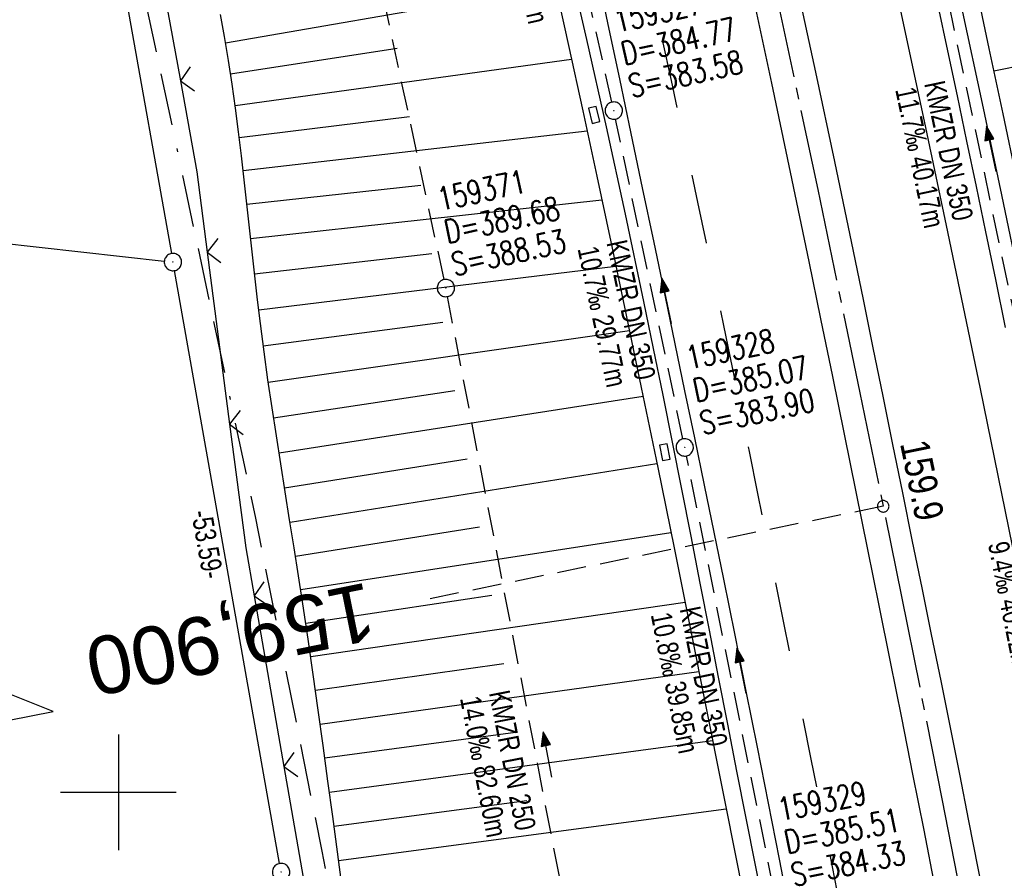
# Model space of a CAD drawing. Extents: x 510974 to 511465, y 465323 to 466289.
# Tile 10 of 43: x 511191 to 511277, y 465593 to 465667. Entities that reach past the tile are written whole.
import ezdxf
from ezdxf.enums import TextEntityAlignment as Align

# ---------------------------------------------------------------- set-up
doc = ezdxf.new("R2010")
doc.units = 0
doc.header["$LTSCALE"] = 10
doc.header["$MEASUREMENT"] = 0
for name, pattern in [('ACAD_ISO16W100', [73, 15, -6.5, 15, -6.5, 15, -7, 1, -7]), ('ACHSE', [5.5, 4, -0.5, 0.5, -0.5]), ('LT00', [0]), ('LT02', [0.4, 0.2, -0.2]), ('LT17', [0.15, 0.1, -0.05]), ('STRICHLINIE2', [0.375, 0.25, -0.125])]:
    doc.linetypes.add(name, pattern=pattern)
doc.layers.get('0').update_dxf_attribs({"linetype": 'LT00'})
for name, color, linetype in [('--EK_FBR', 1, 'LT00'), ('--EK_Halt-Pfeil', 4, 'LT00'), ('--EK_Haltung', 7, 'STRICHLINIE2'), ('--EK_Haltung-Text', 140, 'LT00'), ('--EK_Schacht-Text', 5, 'LT00'), ('--EK_ST-93-1', 30, 'LT17'), ('--EL_DFK_AB_L', 21, 'LT00'), ('--EL_DFK_AB_P', 7, 'LT00'), ('--EL_Halt-Pfeil', 4, 'LT00'), ('--EL_Haltung', 182, 'STRICHLINIE2'), ('--EL_Haltung-Text', 182, 'LT00'), ('-AX-093', 35, 'ACHSE'), ('-ST-93-1', 250, 'LT00'), ('ABSTAND', 8, 'LT00'), ('BAB-KABEL', 220, 'ACAD_ISO16W100'), ('DFK_AB_L', 21, 'LT00'), ('DFK_AB_P', 7, 'LT00'), ('DFK_KATASTER', 250, 'LT00'), ('DFK_NUTZUNG', 250, 'LT00'), ('V102_AFBR_BAB', 250, 'LT00'), ('V102_BOESCH', 250, 'LT00'), ('V102_BOSCHUNG', 250, 'LT00'), ('V102_GRABEN', 250, 'LT00'), ('V102_KA_PRUF', 182, 'LT00'), ('V102_LD_MARK', 250, 'LT00'), ('V102_LG_MARK', 51, 'LT02'), ('V102_RASTER', 250, 'LT00'), ('V102_SINKK', 182, 'LT00'), ('V102_ZAUN', 40, 'LT00')]:
    doc.layers.add(name, color=color, linetype=linetype)
doc.styles.add('Beschrift', font='ARIAL.TTF')
doc.styles.add('Haltungsbeschriftung', font='ARIAL.TTF', dxfattribs={"width": 0.75})
doc.styles.add('schachtbeschriftung', font='romans.shx', dxfattribs={"width": 0.75, "height": 2})
doc.styles.get("Standard").update_dxf_attribs({"font": 'ARIAL.TTF'})

# ---------------------------------------------------------------- blocks, each defined once
blk = doc.blocks.new('SYMB0003')
at = {"color": 0, "linetype": 'ByBlock'}
for p, q in [((-0.015712, 0), (0.010166, 0.012015)), ((0, -0.021257), (-0.015712, 0)), ((0.010166, 0.012015), (0, -0.021257))]:
    blk.add_line(p, q, dxfattribs=at)
for points in [[(-0.031395, 0.499013), (-0.093691, 0.491144), (-0.154509, 0.475528), (-0.21289, 0.452414), (-0.267913, 0.422164), (-0.318712, 0.385257), (-0.364484, 0.342274), (-0.404509, 0.293893), (-0.438154, 0.240877), (-0.464888, 0.184062), (-0.484292, 0.124345), (-0.496058, 0.062667), (-0.5, 0)], [(-0.5, 0), (-0.496058, -0.062667), (-0.484292, -0.124345), (-0.464888, -0.184062), (-0.438154, -0.240877), (-0.404509, -0.293893), (-0.364485, -0.342274), (-0.318712, -0.385257), (-0.267914, -0.422164), (-0.21289, -0.452414), (-0.154509, -0.475529), (-0.093691, -0.491144), (-0.031395, -0.499014), (0.031395, -0.499014)], [(0.5, 0), (0.496057, 0.062667), (0.484292, 0.124345), (0.464888, 0.184062), (0.438153, 0.240877), (0.404509, 0.293893), (0.364484, 0.342274), (0.318712, 0.385257), (0.267913, 0.422164), (0.21289, 0.452414), (0.154509, 0.475528), (0.093691, 0.491144), (0.031395, 0.499013), (-0.031395, 0.499013)], [(0.031395, -0.499014), (0.093691, -0.491144), (0.154509, -0.475529), (0.21289, -0.452414), (0.267914, -0.422164), (0.318712, -0.385257), (0.364485, -0.342274), (0.404509, -0.293893), (0.438154, -0.240877), (0.464889, -0.184062), (0.484292, -0.124345), (0.496058, -0.062667), (0.5, 0)]]:
    blk.add_lwpolyline(points, dxfattribs=at)
blk = doc.blocks.new('SYMB7221')
at = {"color": 0, "linetype": 'ByBlock'}
for p, q in [((0, 0.435), (-0.11, 0.065)), ((0.11, 0.065), (0, 0.435)), ((0.25, 0.065), (0.11, 0.065)), ((-0.35, -0.065), (-0.46, -0.435)), ((0.35, -0.065), (0.24, -0.435))]:
    blk.add_line(p, q, dxfattribs=at)
for points in [[(-0.1, -0.435), (-0.24, -0.435), (-0.35, -0.065)], [(0.6, -0.435), (0.46, -0.435), (0.35, -0.065)]]:
    blk.add_lwpolyline(points, dxfattribs=at)
blk = doc.blocks.new('SYMB0024')
at = {"color": 0, "linetype": 'ByBlock'}
for p, q in [((-0.5, 0.5), (0, 0)), ((0, 0), (0.5, 0.5))]:
    blk.add_line(p, q, dxfattribs=at)
blk = doc.blocks.new('SYMB0652')
at = {"color": 0, "linetype": 'ByBlock'}
blk.add_lwpolyline([(-0.15, -0.075), (0.15, -0.075), (0.15, 0.075), (-0.15, 0.075), (-0.15, -0.075)], dxfattribs=at)
blk = doc.blocks.new('SYMB0070')
at = {"color": 0, "linetype": 'ByBlock'}
for p, q in [((-0.5, 0), (0.2, 0)), ((0.5, 0), (0.2, 0.1)), ((0.2, 0.1), (0.2, 0)), ((0.468, 0), (0.21, 0.086)), ((0.21, 0.086), (0.21, -0.086)), ((0.21, -0.086), (0.468, 0)), ((0.22, -0.072), (0.437, 0)), ((0.23, -0.058), (0.405, 0)), ((0.24, -0.045), (0.374, 0)), ((0.342, 0), (0.25, 0.031)), ((0.25, 0.031), (0.25, -0.031)), ((0.25, -0.031), (0.342, 0)), ((0.26, -0.017), (0.31, 0)), ((0.27, -0.003), (0.279, 0))]:
    blk.add_line(p, q, dxfattribs=at)
for points in [[(0.2, 0), (0.2, -0.1), (0.5, 0)], [(0.437, 0), (0.22, 0.072), (0.22, -0.072)], [(0.405, 0), (0.23, 0.058), (0.23, -0.058)], [(0.374, 0), (0.24, 0.045), (0.24, -0.045)], [(0.31, 0), (0.26, 0.017), (0.26, -0.017)], [(0.279, 0), (0.27, 0.003), (0.27, -0.003)]]:
    blk.add_lwpolyline(points, dxfattribs=at)
blk = doc.blocks.new('SYMB2')
at = {"color": 0, "linetype": 'ByBlock', "flags": 128}
for points in [[(-0.031395, 0.499013), (-0.093691, 0.491144), (-0.154509, 0.475528), (-0.21289, 0.452414), (-0.267913, 0.422164), (-0.318712, 0.385257), (-0.364484, 0.342274), (-0.404509, 0.293893), (-0.438154, 0.240877), (-0.464888, 0.184062), (-0.484292, 0.124345), (-0.496058, 0.062667), (-0.5, 0)], [(-0.5, 0), (-0.496058, -0.062667), (-0.484292, -0.124345), (-0.464888, -0.184062), (-0.438154, -0.240877), (-0.404509, -0.293893), (-0.364485, -0.342274), (-0.318712, -0.385257), (-0.267914, -0.422164), (-0.21289, -0.452414), (-0.154509, -0.475529), (-0.093691, -0.491144), (-0.031395, -0.499014), (0.031395, -0.499014)], [(0.5, 0), (0.496057, 0.062667), (0.484292, 0.124345), (0.464888, 0.184062), (0.438153, 0.240877), (0.404509, 0.293893), (0.364484, 0.342274), (0.318712, 0.385257), (0.267913, 0.422164), (0.21289, 0.452414), (0.154509, 0.475528), (0.093691, 0.491144), (0.031395, 0.499013), (-0.031395, 0.499013)], [(0.031395, -0.499014), (0.093691, -0.491144), (0.154509, -0.475529), (0.21289, -0.452414), (0.267914, -0.422164), (0.318712, -0.385257), (0.364485, -0.342274), (0.404509, -0.293893), (0.438154, -0.240877), (0.464889, -0.184062), (0.484292, -0.124345), (0.496058, -0.062667), (0.5, 0)]]:
    blk.add_lwpolyline(points, dxfattribs=at)

msp = doc.modelspace()

# ---------------------------------------------------------------- linework, layer by layer
at = {"layer": '--EK_FBR'}
for points in [[(511261.961, 465569.591), (511261.02, 465574.519), (511260.072, 465579.446), (511259.118, 465584.371), (511258.158, 465589.295), (511257.194, 465594.219), (511256.242, 465599.065), (511255.286, 465603.91), (511254.324, 465608.754), (511253.355, 465613.596), (511252.377, 465618.437), (511251.546, 465622.51), (511250.709, 465626.582), (511249.867, 465630.654), (511249.022, 465634.724), (511248.175, 465638.794), (511247.326, 465642.863), (511246.343, 465647.577), (511245.359, 465652.291), (511244.372, 465657.004), (511243.381, 465661.717), (511242.384, 465666.429), (511241.757, 465669.374)], [(511258.644, 465670.032), (511260.307, 465662.301), (511261.945, 465654.564), (511263.561, 465646.823), (511264.425, 465642.639), (511265.283, 465638.454), (511266.137, 465634.269), (511266.989, 465630.083), (511267.84, 465625.896), (511268.691, 465621.71), (511269.51, 465617.684), (511270.329, 465613.658), (511271.146, 465609.631), (511271.959, 465605.603), (511272.767, 465601.575), (511273.567, 465597.545), (511274.374, 465593.436), (511275.172, 465589.325), (511275.963, 465585.213), (511276.749, 465581.099)], [(511276.76, 465559.866), (511275.628, 465565.883), (511274.49, 465571.899), (511273.546, 465576.866), (511272.597, 465581.832), (511271.642, 465586.797), (511270.68, 465591.76), (511269.709, 465596.722), (511268.748, 465601.581), (511267.78, 465606.439), (511266.805, 465611.295), (511265.825, 465616.151), (511264.843, 465621.006), (511263.833, 465625.993), (511262.82, 465630.979), (511261.803, 465635.964), (511260.782, 465640.949), (511259.755, 465645.932), (511258.151, 465653.643), (511256.528, 465661.349), (511254.886, 465669.052)], [(511270.894, 465668.062), (511271.731, 465664.151), (511272.563, 465660.238), (511273.391, 465656.325), (511274.213, 465652.411), (511275.028, 465648.495), (511275.881, 465644.35), (511276.726, 465640.204)]]:
    msp.add_lwpolyline(points, dxfattribs=at)
at = {"layer": '--EK_Haltung'}
for p, q in [((511228.179, 465644.357), (511211.801, 465720.726)), ((511242.7, 465659.703), (511236.521, 465687.216)), ((511278.523, 465636.533), (511270.572, 465674.376)), ((511248.847, 465630.571), (511243.019, 465658.237)), ((511243.832, 465563.259), (511228.479, 465642.887)), ((511256.721, 465591.51), (511249.15, 465629.102))]:
    msp.add_line(p, q, dxfattribs=at)
at = {"layer": '--EK_ST-93-1', "ltscale": 2.5}
msp.add_line((511266.175, 465624.741), (511226.974, 465616.743), dxfattribs=at)
at = {"layer": '--EL_DFK_AB_L'}
for p, q in [((511192.811, 465712.951), (511204.589, 465646.608)), ((511213.949, 465593.838), (511204.851, 465645.131))]:
    msp.add_line(p, q, dxfattribs=at)
at = {"layer": '--EL_Haltung'}
for p, q in [((511228.179, 465644.357), (511211.801, 465720.726)), ((511242.7, 465659.703), (511236.521, 465687.216)), ((511278.523, 465636.533), (511270.572, 465674.376)), ((511248.847, 465630.571), (511243.019, 465658.237)), ((511243.832, 465563.259), (511228.479, 465642.887)), ((511256.721, 465591.51), (511249.15, 465629.102))]:
    msp.add_line(p, q, dxfattribs=at)
at = {"layer": '-AX-093', "ltscale": 0.2}
msp.add_lwpolyline([(511256.778, 465669.736), (511260.504, 465652.149), (511264.165, 465634.548), (511267.76, 465616.933), (511271.283, 465599.304), (511274.732, 465581.66), (511275.646, 465576.917), (511278.997, 465559.254), (511282.269, 465541.577), (511285.462, 465523.885), (511288.577, 465506.179), (511291.613, 465488.46), (511294.57, 465470.727), (511297.448, 465452.981), (511300.247, 465435.222), (511302.967, 465417.451), (511305.608, 465399.669), (511308.17, 465381.874), (511310.652, 465364.069), (511312.215, 465352.48)], dxfattribs=at)
at = {"layer": 'BAB-KABEL', "ltscale": 0.03, "flags": 128}
msp.add_lwpolyline([(511100.094, 466252.83), (511106.629, 466221.866), (511109.229, 466209.78), (511117.677, 466173.993), (511124.878, 466143.564), (511125.996, 466138.932), (511127.017, 466106.695), (511132.059, 466074.469), (511137.233, 466039.866), (511140.811, 466018.793), (511140.28, 466009.399), (511142.002, 465999.7), (511140.15, 465974.515), (511142.674, 465906.561), (511144.568, 465854.279), (511149.517, 465838.992), (511151.085, 465833.757), (511157.557, 465815.282), (511168.724, 465778.338), (511175.936, 465757.235), (511191.594, 465716.526), (511201.411, 465672.792), (511211.853, 465623.724), (511217.593, 465594.919), (511223.858, 465563.053), (511229.497, 465536.95), (511234.351, 465508.924), (511234.561, 465506.443), (511236.067, 465496.85), (511241.226, 465467.488), (511247.794, 465425.644), (511251.081, 465406.592), (511253.707, 465388.585), (511256.335, 465373.097), (511258.872, 465358.447), (511261.218, 465342.966), (511261.614, 465340.534)], dxfattribs=at)
at = {"layer": 'DFK_AB_L'}
for p, q in [((511192.811, 465712.951), (511204.589, 465646.608)), ((511213.949, 465593.838), (511204.851, 465645.131))]:
    msp.add_line(p, q, dxfattribs=at)
at = {"layer": 'DFK_KATASTER'}
msp.add_line((511167.806, 465649.987), (511203.975, 465645.953), dxfattribs=at)
at = {"layer": 'V102_AFBR_BAB', "color": 2}
msp.add_lwpolyline([(511261.961, 465569.591), (511261.02, 465574.519), (511260.072, 465579.446), (511259.118, 465584.371), (511258.158, 465589.295), (511257.194, 465594.219), (511256.242, 465599.065), (511255.286, 465603.91), (511254.324, 465608.754), (511253.355, 465613.596), (511252.377, 465618.437), (511251.546, 465622.51), (511250.709, 465626.582), (511249.867, 465630.654), (511249.022, 465634.724), (511248.175, 465638.794), (511247.326, 465642.863), (511246.343, 465647.577), (511245.359, 465652.291), (511244.372, 465657.004), (511243.381, 465661.717), (511242.384, 465666.429), (511241.757, 465669.374)], dxfattribs=at)
at = {"layer": 'V102_AFBR_BAB'}
for points in [[(511258.644, 465670.032), (511260.307, 465662.301), (511261.945, 465654.564), (511263.561, 465646.823), (511264.425, 465642.639), (511265.283, 465638.454), (511266.137, 465634.269), (511266.989, 465630.083), (511267.84, 465625.896), (511268.691, 465621.71), (511269.51, 465617.684), (511270.329, 465613.658), (511271.146, 465609.631), (511271.959, 465605.603), (511272.767, 465601.575), (511273.567, 465597.545), (511274.374, 465593.436), (511275.172, 465589.325), (511275.963, 465585.213), (511276.749, 465581.099)], [(511276.76, 465559.866), (511275.628, 465565.883), (511274.49, 465571.899), (511273.546, 465576.866), (511272.597, 465581.832), (511271.642, 465586.797), (511270.68, 465591.76), (511269.709, 465596.722), (511268.748, 465601.581), (511267.78, 465606.439), (511266.805, 465611.295), (511265.825, 465616.151), (511264.843, 465621.006), (511263.833, 465625.993), (511262.82, 465630.979), (511261.803, 465635.964), (511260.782, 465640.949), (511259.755, 465645.932), (511258.151, 465653.643), (511256.528, 465661.349), (511254.886, 465669.052)], [(511270.894, 465668.062), (511271.731, 465664.151), (511272.563, 465660.238), (511273.391, 465656.325), (511274.213, 465652.411), (511275.028, 465648.495), (511275.881, 465644.35), (511276.726, 465640.204)]]:
    msp.add_lwpolyline(points, dxfattribs=at)
at = {"layer": 'V102_BOESCH'}
msp.add_lwpolyline([(511219.363, 465591.768), (511218.952, 465594.837), (511218.543, 465597.907), (511218.133, 465600.976), (511217.719, 465604.045), (511217.297, 465607.113), (511216.867, 465610.18), (511216.423, 465613.244), (511215.964, 465616.307), (511215.589, 465618.729), (511215.206, 465621.151), (511214.819, 465623.572), (511214.431, 465625.992), (511214.046, 465628.413), (511213.668, 465630.836), (511213.299, 465633.259), (511212.944, 465635.685), (511212.606, 465638.113), (511212.289, 465640.545), (511212.037, 465642.616), (511211.798, 465644.688), (511211.568, 465646.762), (511211.343, 465648.837), (511211.118, 465650.912), (511210.888, 465652.985), (511210.651, 465655.058), (511210.401, 465657.128), (511210.134, 465659.196), (511209.845, 465661.26), (511209.532, 465663.32), (511209.188, 465665.375), (511208.835, 465667.298)], dxfattribs=at)
at = {"layer": 'V102_BOSCHUNG'}
for p, q in [((511209.28, 465664.843), (511237.816, 465669.789)), ((511275.737, 465662.404), (511290.07, 465665.413)), ((511209.713, 465662.152), (511224.117, 465664.371)), ((511210.103, 465659.427), (511239.217, 465663.412)), ((511210.461, 465656.642), (511225.179, 465658.462)), ((511210.798, 465653.785), (511240.559, 465657.217)), ((511211.122, 465650.872), (511226.164, 465652.537)), ((511211.444, 465647.903), (511241.838, 465651.24)), ((511211.779, 465644.854), (511227.114, 465646.605)), ((511212.14, 465641.751), (511243.046, 465645.53)), ((511212.539, 465638.612), (511228.085, 465640.678)), ((511212.972, 465635.491), (511244.215, 465639.949)), ((511213.428, 465632.401), (511229.115, 465634.764)), ((511213.898, 465629.354), (511245.394, 465634.266)), ((511214.374, 465626.35), (511230.183, 465628.858)), ((511214.851, 465623.375), (511246.593, 465628.437)), ((511215.319, 465620.439), (511231.259, 465622.954)), ((511215.776, 465617.53), (511247.809, 465622.472)), ((511216.215, 465614.645), (511232.318, 465617.046)), ((511216.642, 465611.745), (511249.029, 465616.435)), ((511217.057, 465608.83), (511233.345, 465611.133)), ((511217.465, 465605.899), (511250.23, 465610.449)), ((511217.865, 465602.968), (511234.346, 465605.214)), ((511218.261, 465600.022), (511251.418, 465604.486)), ((511218.656, 465597.062), (511235.33, 465599.293)), ((511219.052, 465594.088), (511252.588, 465598.575))]:
    msp.add_line(p, q, dxfattribs=at)
at = {"layer": 'V102_GRABEN'}
for points in [[(511255.934, 465589.64), (511255.122, 465593.686), (511254.315, 465597.75), (511253.514, 465601.815), (511252.718, 465605.882), (511251.925, 465609.949), (511251.134, 465614.016), (511250.342, 465618.083), (511249.547, 465622.149), (511248.748, 465626.215), (511247.942, 465630.279), (511247.129, 465634.342), (511246.305, 465638.403), (511245.47, 465642.462), (511243.876, 465650.023), (511242.234, 465657.574), (511240.544, 465665.114), (511238.805, 465672.643)], [(511237.712, 465670.262), (511238.956, 465664.607), (511240.186, 465658.95), (511241.401, 465653.29), (511242.603, 465647.628), (511243.794, 465641.963), (511245.236, 465635.032), (511246.662, 465628.096), (511248.075, 465621.157), (511249.476, 465614.215), (511250.864, 465607.271), (511252.242, 465600.324), (511253.611, 465593.375), (511255.987, 465581.202), (511258.337, 465569.024), (511260.659, 465556.842), (511262.954, 465544.654), (511264.204, 465537.951), (511265.447, 465531.247), (511266.684, 465524.541), (511267.916, 465517.835), (511269.144, 465511.128)], [(511274.116, 465670.004), (511275.323, 465664.354), (511276.518, 465658.701), (511277.701, 465653.045)], [(511273.043, 465667.477), (511274.732, 465659.579), (511276.405, 465651.677), (511278.062, 465643.772)]]:
    msp.add_lwpolyline(points, dxfattribs=at)
at = {"layer": 'V102_LD_MARK'}
msp.add_lwpolyline([(511322.488, 465354.906), (511320.706, 465368.006), (511318.483, 465383.867), (511316.195, 465399.719), (511313.842, 465415.561), (511311.426, 465431.393), (511308.446, 465450.35), (511305.376, 465469.291), (511302.214, 465488.218), (511298.962, 465507.129), (511295.619, 465526.025), (511293.148, 465539.665), (511290.631, 465553.296), (511288.068, 465566.919), (511285.46, 465580.533), (511282.807, 465594.139), (511280.11, 465607.736), (511277.37, 465621.324), (511274.587, 465634.903), (511271.761, 465648.474), (511269.857, 465657.502), (511267.936, 465666.525), (511265.997, 465675.545)], dxfattribs=at)
at = {"layer": 'V102_LG_MARK', "ltscale": 3, "flags": 128}
msp.add_lwpolyline([(511247.045, 465665.101), (511247.816, 465661.587), (511248.584, 465658.073), (511249.349, 465654.558), (511250.109, 465651.042), (511250.862, 465647.524), (511251.605, 465644.005), (511252.36, 465640.378), (511253.105, 465636.749), (511253.843, 465633.118), (511254.576, 465629.486), (511255.304, 465625.853), (511256.032, 465622.22), (511256.759, 465618.587), (511257.548, 465614.657), (511258.338, 465610.728), (511259.126, 465606.798), (511259.912, 465602.868), (511260.692, 465598.937), (511261.465, 465595.004), (511262.268, 465590.871), (511263.063, 465586.737), (511263.851, 465582.602), (511264.636, 465578.465), (511265.419, 465574.329), (511266.201, 465570.192), (511266.959, 465566.192), (511267.718, 465562.191), (511268.476, 465558.191), (511269.232, 465554.19), (511269.985, 465550.189), (511270.733, 465546.187), (511271.834, 465540.247), (511272.923, 465534.305), (511274.001, 465528.36), (511275.069, 465522.414), (511275.895, 465517.78), (511276.716, 465513.145), (511277.535, 465508.51), (511278.351, 465503.874), (511279.166, 465499.238), (511279.849, 465495.354), (511280.53, 465491.47), (511281.208, 465487.586), (511281.882, 465483.701), (511282.55, 465479.815), (511283.211, 465475.927), (511283.848, 465472.132), (511284.478, 465468.336), (511285.104, 465464.539), (511285.728, 465460.742)], dxfattribs=at)
at = {"layer": 'V102_RASTER'}
for p, q in [((511200.001, 465605), (511200.001, 465595)), ((511195.001, 465600), (511205.001, 465600))]:
    msp.add_line(p, q, dxfattribs=at)
at = {"layer": 'V102_ZAUN'}
for p, q in [((511202.702, 465676.3), (511205.368, 465661.539)), ((511207.694, 465646.725), (511209.628, 465631.85)), ((511211.745, 465617.003), (511214.326, 465602.227)), ((511214.326, 465602.227), (511216.907, 465587.451))]:
    msp.add_line(p, q, dxfattribs=at)
for points in [[(511205.368, 465661.539), (511206.791, 465653.664), (511207.694, 465646.725)], [(511209.628, 465631.85), (511211.02, 465621.152), (511211.745, 465617.003)]]:
    msp.add_lwpolyline(points, dxfattribs=at)

# ---------------------------------------------------------------- block references
at = {"layer": '--EK_Halt-Pfeil', "yscale": 4, "zscale": 4}
for p, xscale, rotation in [((511275.526, 465655.66), 4.000000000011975, 101.8660899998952), ((511247.44, 465642.52), 3.999999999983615, 101.8982800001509), ((511253.916, 465610.503), 4.000000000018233, 101.3883399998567), ((511237.137, 465603.262), 4.000000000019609, 100.915039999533)]:
    msp.add_blockref('SYMB0070', p, dxfattribs=dict(at, xscale=xscale, rotation=rotation))
at = {"layer": '--EL_DFK_AB_P', "xscale": 1.500000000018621, "yscale": 1.5, "zscale": 1.5, "rotation": 264.7377099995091}
for p in [(511204.72, 465645.87), (511214.08, 465593.1)]:
    msp.add_blockref('SYMB0003', p, dxfattribs=at)
at = {"layer": '--EL_Halt-Pfeil', "yscale": 4, "zscale": 4}
for p, xscale, rotation in [((511275.526, 465655.66), 4.000000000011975, 101.8660899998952), ((511247.44, 465642.52), 3.999999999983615, 101.8982800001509), ((511253.916, 465610.503), 4.000000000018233, 101.3883399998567), ((511237.137, 465603.262), 4.000000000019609, 100.915039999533)]:
    msp.add_blockref('SYMB0070', p, dxfattribs=dict(at, xscale=xscale, rotation=rotation))
at = {"layer": '-ST-93-1', "rotation": 274.1956499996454}
msp.add_blockref('SYMB2', (511266.175, 465624.741), dxfattribs=at)
at = {"layer": 'DFK_AB_P', "xscale": 1.500000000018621, "yscale": 1.5, "zscale": 1.5, "rotation": 264.7377099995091}
for p in [(511204.72, 465645.87), (511214.08, 465593.1)]:
    msp.add_blockref('SYMB0003', p, dxfattribs=at)
at = {"layer": 'DFK_NUTZUNG', "xscale": 10.00000000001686, "yscale": 10, "zscale": 10, "rotation": 264.7377100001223}
msp.add_blockref('SYMB7221', (511190.019, 465607.389), dxfattribs=at)
at = {"layer": 'V102_KA_PRUF', "xscale": 1.499999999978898, "yscale": 1.5, "zscale": 1.5, "rotation": 283.2840000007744}
for p in [(511242.864, 465658.971), (511228.337, 465643.624), (511249.002, 465629.837)]:
    msp.add_blockref('SYMB0003', p, dxfattribs=at)
at = {"layer": 'V102_SINKK', "yscale": 4.5, "zscale": 4.5}
for p, xscale, rotation in [((511241.168, 465658.604), 4.499999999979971, 283.2839999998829), ((511247.278, 465629.425), 4.499999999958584, 280.5800050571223)]:
    msp.add_blockref('SYMB0652', p, dxfattribs=dict(at, xscale=xscale, rotation=rotation))
at = {"layer": 'V102_ZAUN', "yscale": 2.099999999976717, "zscale": 2.1}
for p, xscale, rotation in [((511205.368, 465661.539), 2.099999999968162, 280.2401599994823), ((511207.694, 465646.725), 2.099999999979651, 277.4091700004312), ((511209.628, 465631.85), 2.099999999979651, 277.4091700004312), ((511211.745, 465617.003), 2.10000000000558, 279.907490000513), ((511214.326, 465602.227), 2.10000000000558, 279.907490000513)]:
    msp.add_blockref('SYMB0024', p, dxfattribs=dict(at, xscale=xscale, rotation=rotation))

# ---------------------------------------------------------------- texts
at = {"layer": '--EK_Haltung-Text', "style": 'Haltungsbeschriftung', "width": 0.75}
for s, rotation, p in [('12.8‰ 29.70m', -77.34282, (511232.781, 465678.43)), ('11.7‰ 40.17m', -78.13391, (511267.204, 465660.791)), ('KMZR DN 350', -78.13391, (511269.709, 465661.318)), ('10.7‰ 29.77m', -78.10172, (511239.719, 465647.026)), ('KMZR DN 350', -78.10172, (511242.224, 465647.553)), ('9.4‰ 40.22m', -78.64678, (511275.234, 465621.482)), ('KMZR DN 350', -78.61168, (511248.56, 465615.864)), ('10.8‰ 39.85m', -78.61168, (511246.051, 465615.359)), ('14.0‰ 82.60m', -79.08496, (511229.549, 465608.13)), ('KMZR DN 250', -79.08496, (511232.063, 465608.615))]:
    msp.add_text(s, height=1.8, rotation=rotation, dxfattribs=at).set_placement(p)
at = {"layer": '--EK_Schacht-Text', "style": 'schachtbeschriftung', "width": 0.75}
for s, rotation, p in [('159327', 12.65718, (511243.145, 465665.706)), ('D=384.77', 12.65718, (511243.776, 465662.896)), ('S=383.58', 12.65718, (511244.407, 465660.086)), ('159371', 12.10353, (511227.866, 465650.302)), ('D=389.68', 12.10353, (511228.469, 465647.485)), ('S=388.53', 12.10353, (511229.073, 465644.669)), ('159328', 11.89827, (511249.372, 465636.568)), ('D=385.07', 11.89827, (511249.966, 465633.75)), ('S=383.90', 11.89827, (511250.56, 465630.932)), ('159329', 11.38832, (511257.299, 465597.502)), ('D=385.51', 11.38832, (511257.868, 465594.679)), ('S=384.33', 11.38832, (511258.437, 465591.855))]:
    msp.add_text(s, height=2, rotation=rotation, dxfattribs=at).set_placement(p)
at = {"layer": '--EK_ST-93-1', "style": 'Beschrift'}
msp.add_text('159,900', height=5, rotation=-168.47865, dxfattribs=at).set_placement((511222.076, 465615.739), align=Align.MIDDLE_LEFT)
at = {"layer": '--EL_Haltung-Text', "style": 'Haltungsbeschriftung', "width": 0.75}
for s, rotation, p in [('KMZR DN 350', -78.13391, (511269.709, 465661.318)), ('KMZR DN 350', -78.10172, (511242.224, 465647.553)), ('KMZR DN 350', -78.61168, (511248.56, 465615.864)), ('KMZR DN 250', -79.08496, (511232.063, 465608.615))]:
    msp.add_text(s, height=1.8, rotation=rotation, dxfattribs=at).set_placement(p)
at = {"layer": '-ST-93-1', "style": 'Beschrift', "width": 0.8}
msp.add_text('  159.9', height=2.5, rotation=-78.4802, dxfattribs=at).set_placement((511267.31, 465631.694))
at = {"layer": 'ABSTAND', "width": 0.75}
msp.add_text(' -53.59-', height=1.8, rotation=-79.94186, dxfattribs=at).set_placement((511206.203, 465624.761))

doc.saveas('drawing.dxf')
